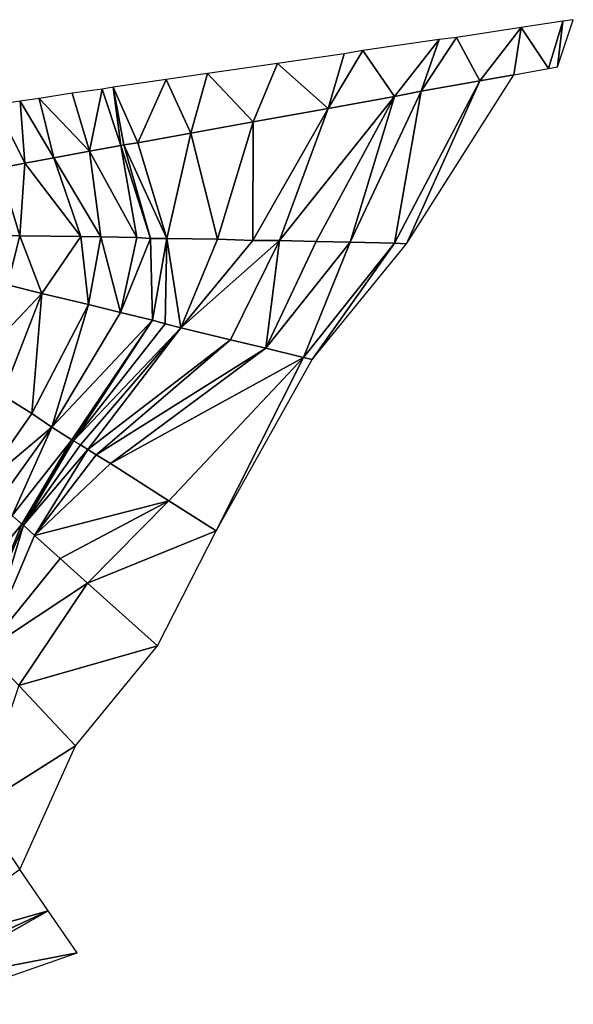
# Model space of a CAD drawing. Header units: feet. Extents: x 117944 to 118936, y 202269 to 202663.
# Tile 3 of 3: x 118728 to 118936, y 202294 to 202663. Entities that reach past the tile are written whole.
import ezdxf

# ---------------------------------------------------------------- set-up
doc = ezdxf.new("R2010")
doc.units = ezdxf.units.FT
doc.header["$MEASUREMENT"] = 0
doc.layers.add('V-TOPO-TINN-3DFC', color=3, linetype='Continuous')

msp = doc.modelspace()

# ---------------------------------------------------------------- linework, layer by layer
at = {"layer": 'V-TOPO-TINN-3DFC'}
for points in [[(118930.0262, 202645.4572, 567.613), (118935.9317, 202663.1916, 567.959), (118931.9984, 202662.5996, 566.06)], [(118900.8109, 202640.1978, 566.007), (118916.3671, 202660.2114, 566.221), (118892.1342, 202656.5151, 575.804)], [(118900.8109, 202640.1978, 566.007), (118913.5729, 202642.5119, 566.365), (118916.3671, 202660.2114, 566.221)], [(118913.5729, 202642.5119, 566.365), (118926.627, 202644.8211, 565.885), (118916.3671, 202660.2114, 566.221)], [(118926.627, 202644.8211, 565.885), (118931.9984, 202662.5996, 566.06), (118916.3671, 202660.2114, 566.221)], [(118926.627, 202644.8211, 565.885), (118930.0262, 202645.4572, 567.613), (118931.9984, 202662.5996, 566.06)], [(118868.8423, 202634.3683, 574.058), (118885.5987, 202655.779, 575.501), (118856.9344, 202651.6227, 564.849)], [(118868.8423, 202634.3683, 574.058), (118878.8691, 202636.3605, 574.445), (118885.5987, 202655.779, 575.501)], [(118878.8691, 202636.3605, 574.445), (118892.1342, 202656.5151, 575.804), (118885.5987, 202655.779, 575.501)], [(118878.8691, 202636.3605, 574.445), (118900.8109, 202640.1978, 566.007), (118892.1342, 202656.5151, 575.804)], [(118843.9154, 202629.8699, 564.214), (118849.9278, 202650.3626, 564.053), (118825.0248, 202646.7863, 564.753)], [(118843.9154, 202629.8699, 564.214), (118856.9344, 202651.6227, 564.849), (118849.9278, 202650.3626, 564.053)], [(118843.9154, 202629.8699, 564.214), (118868.8423, 202634.3683, 574.058), (118856.9344, 202651.6227, 564.849)], [(118815.8391, 202624.9295, 564.958), (118825.0248, 202646.7863, 564.753), (118798.7548, 202643.016, 563.582)], [(118815.8391, 202624.9295, 564.958), (118843.9154, 202629.8699, 564.214), (118825.0248, 202646.7863, 564.753)], [(118772.5207, 202616.9419, 563.967), (118783.1885, 202640.7268, 564.496), (118763.3419, 202637.8336, 564.03)], [(118772.5207, 202616.9419, 563.967), (118792.4272, 202620.6002, 563.414), (118783.1885, 202640.7268, 564.496)], [(118792.4272, 202620.6002, 563.414), (118798.7548, 202643.016, 563.582), (118783.1885, 202640.7268, 564.496)], [(118792.4272, 202620.6002, 563.414), (118815.8391, 202624.9295, 564.958), (118798.7548, 202643.016, 563.582)], [(118873.3347, 202579.0709, 565.566), (118913.5729, 202642.5119, 566.365), (118900.8109, 202640.1978, 566.007)], [(118754.4152, 202613.8127, 561.299), (118759.1336, 202637.1695, 563.12), (118747.8907, 202635.6024, 561.791)], [(118754.4152, 202613.8127, 561.299), (118766.1392, 202615.9418, 563.03), (118759.1336, 202637.1695, 563.12)], [(118766.1392, 202615.9418, 563.03), (118763.3419, 202637.8336, 564.03), (118759.1336, 202637.1695, 563.12)], [(118766.1392, 202615.9418, 563.03), (118767.3272, 202616.1838, 563.286), (118763.3419, 202637.8336, 564.03)], [(118767.3272, 202616.1838, 563.286), (118772.5207, 202616.9419, 563.967), (118763.3419, 202637.8336, 564.03)], [(118868.8823, 202579.3279, 565.043), (118900.8109, 202640.1978, 566.007), (118878.8691, 202636.3605, 574.445)], [(118868.8823, 202579.3279, 565.043), (118873.3347, 202579.0709, 565.566), (118900.8109, 202640.1978, 566.007)], [(118741.0451, 202611.3935, 561.277), (118735.5307, 202633.5892, 560.723), (118728.4151, 202632.5942, 560.674)], [(118735.5307, 202633.5892, 560.723), (118754.4152, 202613.8127, 561.299), (118747.8907, 202635.6024, 561.791)], [(118735.5307, 202633.5892, 560.723), (118741.0451, 202611.3935, 561.277), (118754.4152, 202613.8127, 561.299)], [(118825.7179, 202580.296, 567.838), (118868.8423, 202634.3683, 574.058), (118843.9154, 202629.8699, 564.214)], [(118825.7179, 202580.296, 567.838), (118839.448, 202579.922, 569.421), (118868.8423, 202634.3683, 574.058)], [(118839.448, 202579.922, 569.421), (118852.235, 202579.7149, 571.243), (118868.8423, 202634.3683, 574.058)], [(118852.235, 202579.7149, 571.243), (118878.8691, 202636.3605, 574.445), (118868.8423, 202634.3683, 574.058)], [(118852.235, 202579.7149, 571.243), (118868.8823, 202579.3279, 565.043), (118878.8691, 202636.3605, 574.445)], [(118730.2043, 202609.3403, 561.073), (118728.4151, 202632.5942, 560.674), (118719.1494, 202631.202, 561.428)], [(118720.5055, 202607.4892, 562.091), (118730.2043, 202609.3403, 561.073), (118719.1494, 202631.202, 561.428)], [(118730.2043, 202609.3403, 561.073), (118741.0451, 202611.3935, 561.277), (118728.4151, 202632.5942, 560.674)], [(118815.7571, 202580.282, 564.381), (118843.9154, 202629.8699, 564.214), (118815.8391, 202624.9295, 564.958)], [(118815.7571, 202580.282, 564.381), (118825.7179, 202580.296, 567.838), (118843.9154, 202629.8699, 564.214)], [(118802.4941, 202580.782, 564.209), (118815.8391, 202624.9295, 564.958), (118792.4272, 202620.6002, 563.414)], [(118802.4941, 202580.782, 564.209), (118815.7571, 202580.282, 564.381), (118815.8391, 202624.9295, 564.958)], [(118783.4355, 202581.053, 563.252), (118792.4272, 202620.6002, 563.414), (118772.5207, 202616.9419, 563.967)], [(118783.4355, 202581.053, 563.252), (118802.4941, 202580.782, 564.209), (118792.4272, 202620.6002, 563.414)], [(118754.4152, 202613.8127, 561.299), (118772.2426, 202581.4561, 562.04), (118766.1392, 202615.9418, 563.03)], [(118777.3, 202581.1501, 562.924), (118767.3272, 202616.1838, 563.286), (118766.1392, 202615.9418, 563.03)], [(118777.3, 202581.1501, 562.924), (118766.1392, 202615.9418, 563.03), (118772.2426, 202581.4561, 562.04)], [(118767.3272, 202616.1838, 563.286), (118783.4355, 202581.053, 563.252), (118772.5207, 202616.9419, 563.967)], [(118767.3272, 202616.1838, 563.286), (118777.3, 202581.1501, 562.924), (118783.4355, 202581.053, 563.252)], [(118730.2043, 202609.3403, 561.073), (118751.124, 202581.7911, 560.88), (118741.0451, 202611.3935, 561.277)], [(118741.0451, 202611.3935, 561.277), (118758.7506, 202581.7091, 561.341), (118754.4152, 202613.8127, 561.299)], [(118741.0451, 202611.3935, 561.277), (118751.124, 202581.7911, 560.88), (118758.7506, 202581.7091, 561.341)], [(118754.4152, 202613.8127, 561.299), (118758.7506, 202581.7091, 561.341), (118772.2426, 202581.4561, 562.04)], [(118712.3249, 202582.6062, 562.659), (118728.2561, 202582.1491, 561.408), (118720.5055, 202607.4892, 562.091)], [(118728.2561, 202582.1491, 561.408), (118730.2043, 202609.3403, 561.073), (118720.5055, 202607.4892, 562.091)], [(118730.2043, 202609.3403, 561.073), (118728.2561, 202582.1491, 561.408), (118751.124, 202581.7911, 560.88)], [(118723.7248, 202563.6987, 562.13), (118728.2561, 202582.1491, 561.408), (118712.3249, 202582.6062, 562.659)], [(118723.7248, 202563.6987, 562.13), (118736.6138, 202560.4284, 560.975), (118728.2561, 202582.1491, 561.408)], [(118736.6138, 202560.4284, 560.975), (118751.124, 202581.7911, 560.88), (118728.2561, 202582.1491, 561.408)], [(118736.6138, 202560.4284, 560.975), (118754.0512, 202556.2931, 560.689), (118751.124, 202581.7911, 560.88)], [(118754.0512, 202556.2931, 560.689), (118758.7506, 202581.7091, 561.341), (118751.124, 202581.7911, 560.88)], [(118754.0512, 202556.2931, 560.689), (118766.0751, 202553.3588, 561.223), (118758.7506, 202581.7091, 561.341)], [(118766.0751, 202553.3588, 561.223), (118772.2426, 202581.4561, 562.04), (118758.7506, 202581.7091, 561.341)], [(118766.0751, 202553.3588, 561.223), (118777.3, 202581.1501, 562.924), (118772.2426, 202581.4561, 562.04)], [(118766.0751, 202553.3588, 561.223), (118778.0091, 202550.4066, 562.408), (118777.3, 202581.1501, 562.924)], [(118778.0091, 202550.4066, 562.408), (118783.4355, 202581.053, 563.252), (118777.3, 202581.1501, 562.924)], [(118778.0091, 202550.4066, 562.408), (118782.8705, 202549.1305, 563.112), (118783.4355, 202581.053, 563.252)], [(118782.8705, 202549.1305, 563.112), (118788.6869, 202547.5874, 563.442), (118783.4355, 202581.053, 563.252)], [(118788.6869, 202547.5874, 563.442), (118802.4941, 202580.782, 564.209), (118783.4355, 202581.053, 563.252)], [(118788.6869, 202547.5874, 563.442), (118815.7571, 202580.282, 564.381), (118802.4941, 202580.782, 564.209)], [(118788.6869, 202547.5874, 563.442), (118825.7179, 202580.296, 567.838), (118815.7571, 202580.282, 564.381)], [(118788.6869, 202547.5874, 563.442), (118807.3024, 202543.101, 566.888), (118825.7179, 202580.296, 567.838)], [(118807.3024, 202543.101, 566.888), (118820.5635, 202539.9388, 566.593), (118825.7179, 202580.296, 567.838)], [(118820.5635, 202539.9388, 566.593), (118839.448, 202579.922, 569.421), (118825.7179, 202580.296, 567.838)], [(118820.5635, 202539.9388, 566.593), (118852.235, 202579.7149, 571.243), (118839.448, 202579.922, 569.421)], [(118820.5635, 202539.9388, 566.593), (118834.7606, 202536.3885, 564.803), (118852.235, 202579.7149, 571.243)], [(118834.7606, 202536.3885, 564.803), (118868.8823, 202579.3279, 565.043), (118852.235, 202579.7149, 571.243)], [(118834.7606, 202536.3885, 564.803), (118837.9989, 202535.7014, 565.36), (118868.8823, 202579.3279, 565.043)], [(118837.9989, 202535.7014, 565.36), (118873.3347, 202579.0709, 565.566), (118868.8823, 202579.3279, 565.043)], [(118723.7248, 202563.6987, 562.13), (118708.3815, 202530.862, 562.034), (118736.6138, 202560.4284, 560.975)], [(118736.6138, 202560.4284, 560.975), (118708.3815, 202530.862, 562.034), (118721.8106, 202522.3034, 561.059)], [(118736.6138, 202560.4284, 560.975), (118721.8106, 202522.3034, 561.059), (118732.7595, 202515.4738, 560.018)], [(118736.6138, 202560.4284, 560.975), (118732.7595, 202515.4738, 560.018), (118754.0512, 202556.2931, 560.689)], [(118754.0512, 202556.2931, 560.689), (118732.7595, 202515.4738, 560.018), (118740.2441, 202510.3044, 559.003)], [(118754.0512, 202556.2931, 560.689), (118740.2441, 202510.3044, 559.003), (118766.0751, 202553.3588, 561.223)], [(118778.0091, 202550.4066, 562.408), (118766.0751, 202553.3588, 561.223), (118740.2441, 202510.3044, 559.003)], [(118778.0091, 202550.4066, 562.408), (118740.2441, 202510.3044, 559.003), (118747.8637, 202505.607, 562.281)], [(118778.0091, 202550.4066, 562.408), (118747.8637, 202505.607, 562.281), (118748.4047, 202505.174, 562.595)], [(118748.4047, 202505.174, 562.595), (118782.8705, 202549.1305, 563.112), (118778.0091, 202550.4066, 562.408)], [(118788.6869, 202547.5874, 563.442), (118782.8705, 202549.1305, 563.112), (118748.4047, 202505.174, 562.595)], [(118788.6869, 202547.5874, 563.442), (118748.4047, 202505.174, 562.595), (118751.104, 202503.7239, 565.441)], [(118788.6869, 202547.5874, 563.442), (118751.104, 202503.7239, 565.441), (118753.7712, 202501.9017, 566.982)], [(118753.7712, 202501.9017, 566.982), (118807.3024, 202543.101, 566.888), (118788.6869, 202547.5874, 563.442)], [(118753.7712, 202501.9017, 566.982), (118756.8894, 202499.9166, 566.711), (118807.3024, 202543.101, 566.888)], [(118756.8894, 202499.9166, 566.711), (118820.5635, 202539.9388, 566.593), (118807.3024, 202543.101, 566.888)], [(118756.8894, 202499.9166, 566.711), (118762.3038, 202496.7043, 564.507), (118820.5635, 202539.9388, 566.593)], [(118834.7606, 202536.3885, 564.803), (118820.5635, 202539.9388, 566.593), (118762.3038, 202496.7043, 564.507)], [(118834.7606, 202536.3885, 564.803), (118762.3038, 202496.7043, 564.507), (118784.2586, 202482.6772, 564.468)], [(118834.7606, 202536.3885, 564.803), (118784.2586, 202482.6772, 564.468), (118801.93, 202471.3963, 563.309)], [(118834.7606, 202536.3885, 564.803), (118801.93, 202471.3963, 563.309), (118837.9989, 202535.7014, 565.36)], [(118713.4729, 202487.6586, 560.303), (118732.7595, 202515.4738, 560.018), (118721.8106, 202522.3034, 561.059)], [(118713.4729, 202487.6586, 560.303), (118740.2441, 202510.3044, 559.003), (118732.7595, 202515.4738, 560.018)], [(118720.0835, 202482.1532, 559.497), (118740.2441, 202510.3044, 559.003), (118713.4729, 202487.6586, 560.303)], [(118725.3789, 202477.1788, 560.515), (118740.2441, 202510.3044, 559.003), (118720.0835, 202482.1532, 559.497)], [(118725.3789, 202477.1788, 560.515), (118747.8637, 202505.607, 562.281), (118740.2441, 202510.3044, 559.003)], [(118729.0872, 202473.8995, 562.071), (118747.8637, 202505.607, 562.281), (118725.3789, 202477.1788, 560.515)], [(118729.0872, 202473.8995, 562.071), (118748.4047, 202505.174, 562.595), (118747.8637, 202505.607, 562.281)], [(118729.6212, 202473.5055, 562.222), (118748.4047, 202505.174, 562.595), (118729.0872, 202473.8995, 562.071)], [(118729.6212, 202473.5055, 562.222), (118751.104, 202503.7239, 565.441), (118748.4047, 202505.174, 562.595)], [(118729.6212, 202473.5055, 562.222), (118753.7712, 202501.9017, 566.982), (118751.104, 202503.7239, 565.441)], [(118733.8626, 202469.6782, 562.831), (118753.7712, 202501.9017, 566.982), (118729.6212, 202473.5055, 562.222)], [(118733.8626, 202469.6782, 562.831), (118756.8894, 202499.9166, 566.711), (118753.7712, 202501.9017, 566.982)], [(118733.8626, 202469.6782, 562.831), (118762.3038, 202496.7043, 564.507), (118756.8894, 202499.9166, 566.711)], [(118733.8626, 202469.6782, 562.831), (118784.2586, 202482.6772, 564.468), (118762.3038, 202496.7043, 564.507)], [(118733.8626, 202469.6782, 562.831), (118743.4503, 202461.0485, 563.773), (118784.2586, 202482.6772, 564.468)], [(118753.7232, 202451.8177, 564.557), (118784.2586, 202482.6772, 564.468), (118743.4503, 202461.0485, 563.773)], [(118753.7232, 202451.8177, 564.557), (118801.93, 202471.3963, 563.309), (118784.2586, 202482.6772, 564.468)], [(118701.828, 202440.8099, 561.038), (118729.0872, 202473.8995, 562.071), (118725.3789, 202477.1788, 560.515)], [(118729.0872, 202473.8995, 562.071), (118701.828, 202440.8099, 561.038), (118711.2048, 202430.8361, 562.143)], [(118729.0872, 202473.8995, 562.071), (118711.2048, 202430.8361, 562.143), (118729.6212, 202473.5055, 562.222)], [(118729.6212, 202473.5055, 562.222), (118711.2048, 202430.8361, 562.143), (118715.4481, 202426.4897, 562.698)], [(118729.6212, 202473.5055, 562.222), (118715.4481, 202426.4897, 562.698), (118733.8626, 202469.6782, 562.831)], [(118779.8892, 202428.3039, 564.035), (118801.93, 202471.3963, 563.309), (118753.7232, 202451.8177, 564.557)], [(118733.8626, 202469.6782, 562.831), (118715.4481, 202426.4897, 562.698), (118743.4503, 202461.0485, 563.773)], [(118715.4481, 202426.4897, 562.698), (118753.7232, 202451.8177, 564.557), (118743.4503, 202461.0485, 563.773)], [(118715.4481, 202426.4897, 562.698), (118727.9741, 202413.3457, 563.52), (118753.7232, 202451.8177, 564.557)], [(118727.9741, 202413.3457, 563.52), (118779.8892, 202428.3039, 564.035), (118753.7232, 202451.8177, 564.557)], [(118727.9741, 202413.3457, 563.52), (118749.2028, 202390.7389, 563.811), (118779.8892, 202428.3039, 564.035)], [(118712.5469, 202367.535, 562.107), (118749.2028, 202390.7389, 563.811), (118727.9741, 202413.3457, 563.52)], [(118712.5469, 202367.535, 562.107), (118728.2441, 202344.3702, 562.297), (118749.2028, 202390.7389, 563.811)], [(118686.9088, 202314.0247, 562.562), (118738.951, 202328.7829, 568.863), (118728.2441, 202344.3702, 562.297)], [(118686.9088, 202314.0247, 562.562), (118689.9211, 202306.0651, 568.003), (118738.951, 202328.7829, 568.863)], [(118689.9211, 202306.0651, 568.003), (118691.3482, 202301.7648, 568.224), (118738.951, 202328.7829, 568.863)], [(118691.3482, 202301.7648, 568.224), (118749.7848, 202313.0137, 566.634), (118738.951, 202328.7829, 568.863)], [(118691.3482, 202301.7648, 568.224), (118694.5184, 202293.7531, 563.614), (118749.7848, 202313.0137, 566.634)]]:
    msp.add_3dface(points, dxfattribs=at)

doc.saveas('drawing.dxf')
